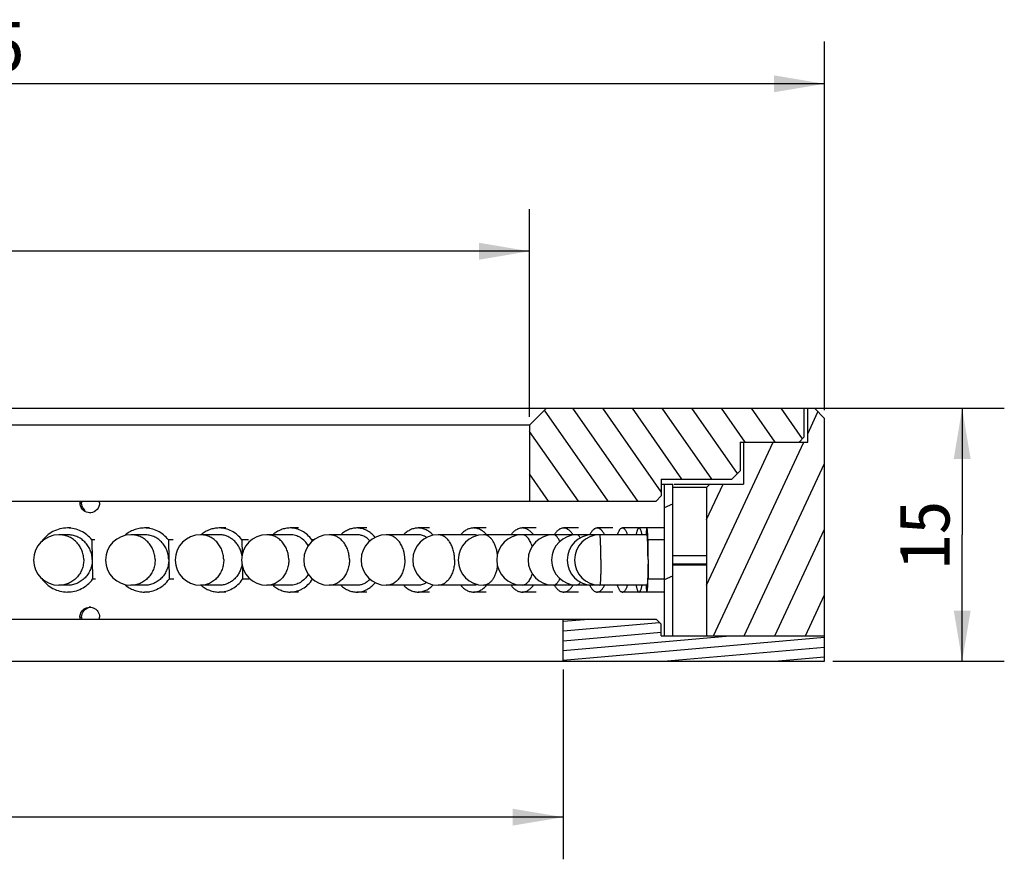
# Model space of a CAD drawing. Header units: millimetres. Extents: x 94 to 257, y 25 to 273.
# Tile 6 of 6: x 154 to 213, y 223 to 273. Entities that reach past the tile are written whole.
import ezdxf
from ezdxf.enums import TextEntityAlignment as Align

# ---------------------------------------------------------------- set-up
doc = ezdxf.new("R2010")
doc.units = ezdxf.units.MM
doc.header["$LTSCALE"] = 23.1
doc.layers.get('0').update_dxf_attribs({"linetype": 'CONTINUOUS'})
doc.layers.add('00_COMPONENTS', color=7, linetype='CONTINUOUS')
doc.layers.add('51__DRAFT_DIMS', color=7, linetype='CONTINUOUS')
doc.styles.get("Standard").update_dxf_attribs({"font": 'simfang.ttf'})
doc.dimstyles.new('DIMSTYLE_1', dxfattribs={"dimtxt": 3, "dimasz": 3, "dimexe": 2.5, "dimexo": 0.5, "dimgap": 0.75, "dimtad": 1, "dimdsep": 46, "dimtxsty": 'STANDARD', "dimblk": '_FILLED', "dimblk1": '_FILLED', "dimblk2": '_FILLED', "dimcen": 0.09, "dimclrt": 3, "dimazin": 2, "dimtp": 0.3, "dimtm": 0.3, "dimtfac": 1, "dimtofl": 0, "dimtmove": 0, "dimatfit": 3, "dimldrblk": '_FILLED', "dimfxl": 1, "dimtolj": 1, "dimarcsym": 0})
doc.dimstyles.new('DIMSTYLE_2', dxfattribs={"dimtxt": 3, "dimasz": 3, "dimexe": 2.5, "dimexo": 0.5, "dimgap": 0.75, "dimtad": 1, "dimdsep": 46, "dimtxsty": 'STANDARD', "dimblk": '_FILLED', "dimblk1": '_FILLED', "dimblk2": '_FILLED', "dimcen": 0.09, "dimclrt": 3, "dimazin": 2, "dimtp": 0.2, "dimtm": 0.2, "dimtfac": 1, "dimtofl": 0, "dimtmove": 0, "dimatfit": 3, "dimldrblk": '_FILLED', "dimfxl": 1, "dimtolj": 1, "dimarcsym": 0})

# ---------------------------------------------------------------- blocks, each defined once
blk = doc.blocks.new('_FILLED')
at = {"color": 0, "linetype": 'ByBlock'}
blk.add_solid([(0, 0), (-1, 0.167), (-1, -0.167)], dxfattribs=at)
blk = doc.blocks.new('*D1')
at = {"layer": '51__DRAFT_DIMS', "color": 4}
for p, q in [((97.061, 249.383), (97.061, 271.237)), ((202.061, 249.383), (202.061, 271.237)), ((97.061, 268.737), (149.561, 268.737)), ((202.061, 268.737), (149.561, 268.737))]:
    blk.add_line(p, q, dxfattribs=at)
at = {"layer": '51__DRAFT_DIMS', "color": 4, "xscale": 3, "yscale": 3, "zscale": 3, "rotation": 180}
blk.add_blockref('_FILLED', (97.061, 268.737), dxfattribs=at)
at = {"layer": '51__DRAFT_DIMS', "color": 4, "xscale": 3, "yscale": 3, "zscale": 3}
blk.add_blockref('_FILLED', (202.061, 268.737), dxfattribs=at)
at = {"layer": '51__DRAFT_DIMS', "color": 3}
blk.add_text('105', height=3, dxfattribs=at).set_placement((151.561, 269.487), align=Align.CENTER)
blk = doc.blocks.new('*D2')
at = {"layer": '51__DRAFT_DIMS', "color": 4}
for p, q in [((114.561, 248.983), (114.561, 261.302)), ((184.561, 248.983), (184.561, 261.302)), ((114.561, 258.802), (149.561, 258.802)), ((184.561, 258.802), (149.561, 258.802))]:
    blk.add_line(p, q, dxfattribs=at)
at = {"layer": '51__DRAFT_DIMS', "color": 4, "xscale": 3, "yscale": 3, "zscale": 3, "rotation": 180}
blk.add_blockref('_FILLED', (114.561, 258.802), dxfattribs=at)
at = {"layer": '51__DRAFT_DIMS', "color": 4, "xscale": 3, "yscale": 3, "zscale": 3}
blk.add_blockref('_FILLED', (184.561, 258.802), dxfattribs=at)
at = {"layer": '51__DRAFT_DIMS', "color": 3}
blk.add_text('70', height=3, dxfattribs=at).set_placement((151.561, 259.552), align=Align.CENTER)
blk = doc.blocks.new('*D3')
at = {"layer": '51__DRAFT_DIMS', "color": 4}
for p, q in [((112.561, 233.983), (112.561, 222.726)), ((186.561, 233.983), (186.561, 222.726)), ((112.561, 225.226), (149.561, 225.226)), ((186.561, 225.226), (149.561, 225.226))]:
    blk.add_line(p, q, dxfattribs=at)
at = {"layer": '51__DRAFT_DIMS', "color": 4, "xscale": 3, "yscale": 3, "zscale": 3, "rotation": 180}
blk.add_blockref('_FILLED', (112.561, 225.226), dxfattribs=at)
at = {"layer": '51__DRAFT_DIMS', "color": 4, "xscale": 3, "yscale": 3, "zscale": 3}
blk.add_blockref('_FILLED', (186.561, 225.226), dxfattribs=at)
at = {"layer": '51__DRAFT_DIMS', "color": 3}
blk.add_text('74', height=3, dxfattribs=at).set_placement((151.561, 225.976), align=Align.CENTER)
blk = doc.blocks.new('*D4')
at = {"layer": '51__DRAFT_DIMS', "color": 4}
for p, q in [((114.061, 249.483), (212.729, 249.483)), ((210.229, 249.483), (210.229, 241.983)), ((210.229, 234.483), (210.229, 241.983)), ((202.561, 234.483), (212.729, 234.483))]:
    blk.add_line(p, q, dxfattribs=at)
at = {"layer": '51__DRAFT_DIMS', "color": 4, "xscale": 3, "yscale": 3, "zscale": 3}
for p, rotation in [((210.229, 249.483), 90), ((210.229, 234.483), 270)]:
    blk.add_blockref('_FILLED', p, dxfattribs=dict(at, rotation=rotation))
at = {"layer": '51__DRAFT_DIMS', "color": 3}
blk.add_text('15', height=3, rotation=90, dxfattribs=at).set_placement((209.479, 241.983), align=Align.CENTER)

msp = doc.modelspace()

# ---------------------------------------------------------------- hatches: boundary and pattern name
h = msp.add_hatch()
h.set_pattern_fill('DEFAULT__2', color=4, scale=1.647445, angle=245, style=0, pattern_type=0)
h.set_pattern_definition([(245, (0, 0), (1.493092, -0.69624), [])])
edge = h.paths.add_edge_path()
edge.add_line((195.2612, 244.9828), (197.2612, 244.9828))
edge.add_line((197.2612, 247.4828), (197.2612, 244.9828))
edge.add_line((201.0612, 247.4828), (197.2612, 247.4828))
edge.add_line((201.0612, 247.4828), (201.0612, 249.4828))
edge.add_line((201.0612, 249.4828), (201.4614, 249.4828))
edge.add_line((201.4614, 249.4828), (202.0612, 248.883))
edge.add_line((202.0612, 248.883), (202.0612, 235.9828))
edge.add_line((202.0612, 235.9828), (195.0612, 235.9828))
edge.add_line((195.0612, 244.7828), (195.0612, 235.9828))
edge.add_line((195.0612, 244.7828), (195.2612, 244.9828))
edge = h.paths.add_edge_path()
edge.add_line((101.8612, 244.9828), (103.8612, 244.9828))
edge.add_line((104.0612, 244.7828), (103.8612, 244.9828))
edge.add_line((104.0612, 244.7828), (104.0612, 235.9828))
edge.add_line((104.0612, 235.9828), (97.0612, 235.9828))
edge.add_line((97.0612, 248.8826), (97.0612, 235.9828))
edge.add_line((97.6614, 249.4828), (97.0612, 248.8826))
edge.add_line((97.6614, 249.4828), (98.0612, 249.4828))
edge.add_line((98.0612, 247.4828), (98.0612, 249.4828))
edge.add_line((101.8612, 247.4828), (98.0612, 247.4828))
edge.add_line((101.8612, 247.4828), (101.8612, 244.9828))
h = msp.add_hatch()
h.set_pattern_fill('DEFAULT__4', color=4, scale=1.445784, angle=125, style=0, pattern_type=0)
h.set_pattern_definition([(125, (0, 0), (-1.184317, -0.8292676), [])])
edge = h.paths.add_edge_path()
edge.add_line((98.2612, 249.4828), (113.5612, 249.4828))
edge.add_line((114.5612, 248.4828), (113.5612, 249.4828))
edge.add_line((114.5612, 248.4828), (114.5612, 243.9828))
edge.add_line((107.0612, 243.9828), (114.5612, 243.9828))
edge.add_line((107.0612, 243.9828), (106.7612, 244.2828))
edge.add_line((106.7612, 245.2828), (106.7612, 244.2828))
edge.add_line((102.5612, 245.2828), (106.7612, 245.2828))
edge.add_line((102.5612, 245.2828), (102.0612, 245.7828))
edge.add_line((102.0612, 247.4828), (102.0612, 245.7828))
edge.add_line((98.5612, 247.4828), (102.0612, 247.4828))
edge.add_line((98.5612, 247.4828), (98.2612, 247.7828))
edge.add_line((98.2612, 247.7828), (98.2612, 249.4828))
edge = h.paths.add_edge_path()
edge.add_line((185.5612, 249.4828), (200.8612, 249.4828))
edge.add_line((200.8612, 247.7828), (200.8612, 249.4828))
edge.add_line((200.5612, 247.4828), (200.8612, 247.7828))
edge.add_line((197.0612, 247.4828), (200.5612, 247.4828))
edge.add_line((197.0612, 247.4828), (197.0612, 245.7828))
edge.add_line((196.5612, 245.2828), (197.0612, 245.7828))
edge.add_line((192.3612, 245.2828), (196.5612, 245.2828))
edge.add_line((192.3612, 245.2828), (192.3612, 244.2828))
edge.add_line((192.0612, 243.9828), (192.3612, 244.2828))
edge.add_line((184.5612, 243.9828), (192.0612, 243.9828))
edge.add_line((184.5612, 248.4828), (184.5612, 243.9828))
edge.add_line((184.5612, 248.4828), (185.5612, 249.4828))
h = msp.add_hatch()
h.set_pattern_fill('DEFAULT__1', color=4, scale=3.871852, angle=205, style=0, pattern_type=0)
h.set_pattern_definition([(205, (0, 0), (1.636315, -3.50909), [])])
edge = h.paths.add_edge_path()
edge.add_line((192.5612, 235.9828), (192.5612, 244.9828))
edge.add_line((192.5612, 244.9828), (193.0612, 244.9828))
edge.add_line((193.0612, 235.9828), (193.0612, 244.9828))
edge.add_line((192.5612, 235.9828), (193.0612, 235.9828))
edge = h.paths.add_edge_path()
edge.add_line((106.0612, 235.9828), (106.0612, 244.9828))
edge.add_line((106.5612, 244.9828), (106.0612, 244.9828))
edge.add_line((106.5612, 235.9828), (106.5612, 244.9828))
edge.add_line((106.5612, 235.9828), (106.0612, 235.9828))
h = msp.add_hatch()
h.set_pattern_fill('DEFAULT__3', color=4, scale=0.5751, angle=5, style=0, pattern_type=0)
h.set_pattern_definition([(5, (0, 0), (-0.0501233, 0.5729118), [])])
edge = h.paths.add_edge_path()
edge.add_line((97.0612, 234.4828), (112.5612, 234.4828))
edge.add_line((97.0612, 234.4828), (97.0612, 235.9828))
edge.add_line((97.0612, 235.9828), (106.7612, 235.9828))
edge.add_line((106.7612, 235.9828), (106.7612, 236.6828))
edge.add_line((107.0612, 236.9828), (106.7612, 236.6828))
edge.add_line((107.0612, 236.9828), (112.5612, 236.9828))
edge.add_line((112.5612, 234.4828), (112.5612, 236.9828))
edge = h.paths.add_edge_path()
edge.add_line((186.5612, 234.4828), (202.0612, 234.4828))
edge.add_line((186.5612, 234.4828), (186.5612, 236.9828))
edge.add_line((186.5612, 236.9828), (192.0612, 236.9828))
edge.add_line((192.0612, 236.9828), (192.3612, 236.6828))
edge.add_line((192.3612, 235.9828), (192.3612, 236.6828))
edge.add_line((192.3612, 235.9828), (202.0612, 235.9828))
edge.add_line((202.0612, 234.4828), (202.0612, 235.9828))

# ---------------------------------------------------------------- linework, layer by layer
at = {"layer": '00_COMPONENTS', "color": 7}
for p, q in [((98.2612, 249.4828), (201.4614, 249.4828)), ((184.5612, 248.4828), (185.5612, 249.4828)), ((200.8612, 247.7828), (200.8612, 249.4828)), ((201.0612, 247.4828), (201.0612, 249.4828)), ((201.4614, 249.4828), (202.0612, 248.883)), ((184.5612, 248.4828), (114.5612, 248.4828)), ((184.5612, 248.4828), (184.5612, 243.9828)), ((202.0612, 234.4828), (202.0612, 248.883)), ((200.5612, 247.4828), (200.8612, 247.7828)), ((197.0612, 247.4828), (197.0612, 245.7828)), ((197.0612, 247.4828), (201.0612, 247.4828)), ((197.2612, 247.4828), (197.2612, 244.9828)), ((196.5612, 245.2828), (197.0612, 245.7828)), ((192.3612, 245.2828), (192.3612, 244.2828)), ((192.3612, 245.2828), (196.5612, 245.2828)), ((192.3612, 244.9828), (193.0612, 244.9828)), ((192.5612, 235.9828), (192.5612, 244.9828)), ((193.0612, 235.9828), (193.0612, 244.9828)), ((193.1466, 244.9828), (197.2612, 244.9828)), ((195.0612, 244.7828), (195.2612, 244.9828)), ((192.0612, 243.9828), (192.3612, 244.2828)), ((195.0612, 244.7828), (193.0612, 244.7828)), ((195.0612, 244.7828), (195.0612, 235.9828)), ((107.0612, 243.9828), (192.0612, 243.9828)), ((157.132, 241.9828), (156.6272, 241.9828)), ((157.3122, 242.3828), (157.132, 242.3828)), ((161.7098, 241.9828), (160.8999, 241.9828)), ((161.9991, 242.3828), (161.7098, 242.3828)), ((166.1349, 241.9828), (165.03, 241.9828)), ((166.5295, 242.3828), (166.1349, 242.3828)), ((170.3516, 241.9828), (168.9656, 241.9828)), ((170.8466, 242.3828), (170.3516, 242.3828)), ((174.3068, 241.9828), (172.6571, 241.9828)), ((174.896, 242.3828), (174.3068, 242.3828)), ((177.9509, 241.9828), (176.0582, 241.9828)), ((178.6268, 242.3828), (177.9509, 242.3828)), ((181.2379, 241.9828), (179.1261, 241.9828)), ((181.9921, 242.3828), (181.2379, 242.3828)), ((191.5221, 241.9828), (181.8222, 241.9828)), ((184.9495, 242.3828), (184.1266, 242.3828)), ((187.462, 242.3828), (186.5805, 242.3828)), ((189.4977, 242.3828), (188.569, 242.3828)), ((191.0313, 242.3828), (190.0669, 242.3828)), ((192.5212, 242.3828), (191.0554, 242.3828)), ((158.5865, 241.6758), (158.6278, 239.3438)), ((158.7667, 241.6758), (158.5865, 241.6758)), ((163.1254, 241.6758), (163.1656, 239.3438)), ((163.4146, 241.6758), (163.1254, 241.6758)), ((167.4937, 241.6758), (167.5076, 240.8331)), ((167.8883, 241.6758), (167.4937, 241.6758)), ((171.6365, 241.6758), (171.6379, 241.5827)), ((171.7485, 241.6758), (171.6365, 241.6758)), ((191.5859, 241.6758), (191.5877, 239.3438)), ((192.5612, 241.6758), (191.5859, 241.6758)), ((193.0612, 240.7601), (195.0612, 240.7601)), ((193.0612, 240.2602), (195.0612, 240.2602)), ((193.0612, 240.2512), (195.0612, 240.2512)), ((193.0612, 240.2144), (195.0612, 240.2144)), ((193.0612, 240.2054), (195.0612, 240.2054)), ((167.52, 240.0844), (167.5323, 239.3438)), ((157.132, 238.9828), (156.6272, 238.9828)), ((158.8081, 239.3438), (158.6278, 239.3438)), ((161.7098, 238.9828), (160.8999, 238.9828)), ((163.4549, 239.3438), (163.1656, 239.3438)), ((166.1349, 238.9828), (165.03, 238.9828)), ((167.9269, 239.3438), (167.5323, 239.3438)), ((170.3516, 238.9828), (168.9656, 238.9828)), ((171.6729, 239.3513), (171.673, 239.3438)), ((171.6817, 239.3438), (171.673, 239.3438)), ((174.3068, 238.9828), (172.6571, 238.9828)), ((177.9509, 238.9828), (176.0582, 238.9828)), ((181.2379, 238.9828), (179.1261, 238.9828)), ((191.5221, 238.9828), (181.8222, 238.9828)), ((192.5612, 239.3438), (191.5877, 239.3438)), ((157.3122, 238.5828), (157.132, 238.5828)), ((161.9991, 238.5828), (161.7098, 238.5828)), ((166.5295, 238.5828), (166.1349, 238.5828)), ((170.8466, 238.5828), (170.3516, 238.5828)), ((174.896, 238.5828), (174.3068, 238.5828)), ((178.6268, 238.5828), (177.9509, 238.5828)), ((181.9921, 238.5828), (181.2379, 238.5828)), ((184.9495, 238.5828), (184.1266, 238.5828)), ((187.462, 238.5828), (186.5805, 238.5828)), ((189.4977, 238.5828), (188.569, 238.5828)), ((191.0313, 238.5828), (190.0669, 238.5828)), ((192.5212, 238.5828), (191.0554, 238.5828)), ((107.0612, 236.9828), (192.0612, 236.9828)), ((186.5612, 234.4828), (186.5612, 236.9828)), ((192.0612, 236.9828), (192.3612, 236.6828)), ((192.3612, 235.9828), (192.3612, 236.6828)), ((192.3612, 235.9828), (202.0612, 235.9828)), ((97.0612, 234.4828), (202.0612, 234.4828))]:
    msp.add_line(p, q, dxfattribs=at)
at = {"layer": '00_COMPONENTS', "color": 4}
for p, q in [((157.8775, 243.8828), (157.9742, 243.8828)), ((157.8775, 237.0828), (157.9742, 237.0828))]:
    msp.add_line(p, q, dxfattribs=at)
at = {"layer": '00_COMPONENTS', "color": 7}
for centre, radius, start, end in [((158.477, 243.8823), 0.5995, 170.331619, 179.95182), ((158.4756, 243.8832), 0.5981, 180.040318, 188.847002), ((158.567, 243.8823), 0.5928, 170.221403, 179.950278), ((158.444, 243.8823), 0.6032, 0.046493, 9.60791), ((158.4631, 243.829), 0.5462, 270.011777, 274.713263), ((156.6272, 240.4828), 1.5, 90, 270), ((160.8999, 240.4828), 1.5, 90, 270), ((165.03, 240.4828), 1.5, 90, 270), ((168.9656, 240.4828), 1.5, 90, 270), ((172.6571, 240.4828), 1.5, 90, 270), ((176.0582, 240.4828), 1.5, 90, 270), ((179.1261, 240.4828), 1.5, 90, 270), ((181.8222, 240.4828), 1.5, 90, 270), ((184.1126, 240.4828), 1.5, 90, 270), ((185.9685, 240.4828), 1.5, 90, 270), ((187.3665, 240.4828), 1.5, 90, 270), ((188.2891, 240.4828), 1.5, 90, 270), ((188.7247, 240.4828), 1.5, 90, 270), ((158.4633, 237.1361), 0.5466, 90.012375, 94.711406), ((158.463, 237.1354), 0.5474, 84.563734, 89.984193), ((158.4756, 237.0832), 0.5981, 180.040318, 188.847002), ((158.567, 237.0833), 0.5928, 180.049722, 189.778597), ((158.444, 237.0833), 0.6032, 350.39209, 359.953507)]:
    msp.add_arc(centre, radius, start, end, dxfattribs=at)
for points, knots in [([(158.4632, 243.2828), (158.3273, 243.2828), (158.0445, 243.3889), (157.9058, 243.6549), (157.8846, 243.7912)], [0, 0, 0, 0, 0.4961169, 1, 1, 1, 1]), ([(158.1957, 243.4154), (158.1271, 243.4707), (158.015, 243.6157), (157.9742, 243.7942), (157.9742, 243.8828)], [0, 0, 0, 0, 0.4984694, 1, 1, 1, 1]), ([(159.0471, 243.8828), (159.0471, 243.7374), (158.9384, 243.4373), (158.6503, 243.2963), (158.508, 243.2846)], [0, 0, 0, 0, 0.5045196, 1, 1, 1, 1]), ([(157.132, 242.3828), (156.9838, 242.3828), (156.6861, 242.3466), (156.2659, 242.1868), (155.8947, 241.9308), (155.694, 241.7056), (155.6084, 241.5831)], [0, 0, 0, 0, 0.2490178, 0.4984874, 0.7487587, 1, 1, 1, 1]), ([(158.5865, 241.6758), (158.4996, 241.7853), (158.3011, 241.9853), (157.9453, 242.2109), (157.5491, 242.3511), (157.2706, 242.3828), (157.132, 242.3828)], [0, 0, 0, 0, 0.2511348, 0.501364, 0.7508812, 1, 1, 1, 1]), ([(158.6071, 240.5098), (158.6054, 240.6067), (158.5834, 240.8005), (158.496, 241.0789), (158.3573, 241.3351), (158.1726, 241.5594), (157.9488, 241.7432), (157.6942, 241.8798), (157.4186, 241.9639), (157.2273, 241.9828), (157.132, 241.9828)], [0, 0, 0, 0, 0.1260194, 0.2518666, 0.3774329, 0.5026276, 0.6274242, 0.7518539, 0.8760029, 1, 1, 1, 1]), ([(161.7098, 242.3828), (161.6043, 242.3828), (161.3925, 242.3635), (161.0849, 242.2774), (160.7964, 242.137), (160.6231, 242.0103), (160.5425, 241.9398)], [0, 0, 0, 0, 0.2484501, 0.4975701, 0.7479445, 1, 1, 1, 1]), ([(163.1254, 241.6758), (163.0411, 241.785), (162.8486, 241.9845), (162.5023, 242.2105), (162.1164, 242.351), (161.8448, 242.3828), (161.7098, 242.3828)], [0, 0, 0, 0, 0.2530304, 0.50366, 0.7523673, 1, 1, 1, 1]), ([(163.1455, 240.5098), (163.1438, 240.6067), (163.1225, 240.8002), (163.0375, 241.0784), (162.9027, 241.3345), (162.7231, 241.5588), (162.5054, 241.7429), (162.2575, 241.8796), (161.9891, 241.9638), (161.8026, 241.9828), (161.7098, 241.9828)], [0, 0, 0, 0, 0.127681, 0.2549272, 0.3814265, 0.5069502, 0.6314208, 0.7549157, 0.8776612, 1, 1, 1, 1]), ([(166.1349, 242.3828), (166.0389, 242.3828), (165.8458, 242.3654), (165.5648, 242.2878), (165.2995, 242.161), (165.1389, 242.0466), (165.0636, 241.9829)], [0, 0, 0, 0, 0.2471863, 0.4955839, 0.7462572, 1, 1, 1, 1]), ([(167.4937, 241.6758), (167.4131, 241.7845), (167.2294, 241.9833), (166.897, 242.2098), (166.5261, 242.3508), (166.2646, 242.3828), (166.1349, 242.3828)], [0, 0, 0, 0, 0.2559755, 0.5072421, 0.7546927, 1, 1, 1, 1]), ([(167.4908, 240.7523), (167.4765, 240.8374), (167.4344, 241.0049), (167.3321, 241.2411), (167.1938, 241.4548), (167.0234, 241.6394), (166.8262, 241.7892), (166.6079, 241.8998), (166.3751, 241.9676), (166.2147, 241.9828), (166.1349, 241.9828)], [0, 0, 0, 0, 0.1302123, 0.259269, 0.3867579, 0.5124496, 0.6363221, 0.758575, 0.879613, 1, 1, 1, 1]), ([(170.3516, 242.3828), (170.2607, 242.3828), (170.0777, 242.3653), (169.8116, 242.2874), (169.5605, 242.1603), (169.4094, 242.0463), (169.3385, 241.9829)], [0, 0, 0, 0, 0.2451308, 0.4923695, 0.7435481, 1, 1, 1, 1]), ([(171.6365, 241.6758), (171.5607, 241.7839), (171.3885, 241.9816), (171.0741, 242.2088), (170.7227, 242.3506), (170.4743, 242.3828), (170.3516, 242.3828)], [0, 0, 0, 0, 0.2601637, 0.5123678, 0.7580348, 1, 1, 1, 1]), ([(171.4239, 241.3354), (171.3654, 241.433), (171.2281, 241.6127), (171.0088, 241.7882), (170.8156, 241.8884), (170.6648, 241.9426), (170.5094, 241.9754), (170.4041, 241.9828), (170.3516, 241.9828)], [0, 0, 0, 0, 0.2609815, 0.5133099, 0.6368087, 0.7587804, 0.8796706, 1, 1, 1, 1]), ([(174.3068, 242.3828), (174.2223, 242.3828), (174.0514, 242.3652), (173.8035, 242.287), (173.5698, 242.1594), (173.4302, 242.0459), (173.3647, 241.9829)], [0, 0, 0, 0, 0.2422123, 0.487823, 0.7397375, 1, 1, 1, 1]), ([(175.3919, 241.8268), (175.3225, 241.9127), (175.1701, 242.0688), (174.9451, 242.2188), (174.754, 242.3036), (174.6074, 242.3491), (174.4579, 242.3766), (174.3571, 242.3828), (174.3068, 242.3828)], [0, 0, 0, 0, 0.2631197, 0.5156335, 0.6387334, 0.760143, 0.8803741, 1, 1, 1, 1]), ([(175.0895, 241.628), (175.0365, 241.6836), (174.9224, 241.7839), (174.7286, 241.8973), (174.5213, 241.9671), (174.3778, 241.9828), (174.3068, 241.9828)], [0, 0, 0, 0, 0.2612868, 0.5134569, 0.7586321, 1, 1, 1, 1]), ([(177.9509, 242.3828), (177.8736, 242.3828), (177.7169, 242.365), (177.4903, 242.2863), (177.277, 242.1582), (177.1509, 242.0454), (177.0916, 241.9829)], [0, 0, 0, 0, 0.2380945, 0.4814427, 0.7344315, 1, 1, 1, 1]), ([(178.8367, 241.9543), (178.7765, 242.021), (178.6477, 242.1416), (178.4281, 242.279), (178.1936, 242.3636), (178.0309, 242.3828), (177.9509, 242.3828)], [0, 0, 0, 0, 0.266428, 0.5196473, 0.7626296, 1, 1, 1, 1]), ([(178.4493, 241.8217), (178.4115, 241.8476), (178.3334, 241.8938), (178.209, 241.9449), (178.0809, 241.9758), (177.994, 241.9828), (177.9509, 241.9828)], [0, 0, 0, 0, 0.2588186, 0.5102982, 0.756522, 1, 1, 1, 1]), ([(181.2379, 242.3828), (181.169, 242.3828), (181.0282, 242.3647), (180.8255, 242.2853), (180.6355, 242.1566), (180.5245, 242.0448), (180.4723, 241.9829)], [0, 0, 0, 0, 0.2322402, 0.4724423, 0.7270267, 1, 1, 1, 1]), ([(182.0034, 241.9831), (181.9511, 242.045), (181.8401, 242.1567), (181.6501, 242.2853), (181.4476, 242.3647), (181.3068, 242.3828), (181.2379, 242.3828)], [0, 0, 0, 0, 0.2729575, 0.5275437, 0.7677511, 1, 1, 1, 1]), ([(181.47, 241.9406), (181.4326, 241.9543), (181.3561, 241.9756), (181.277, 241.9828), (181.2379, 241.9828)], [0, 0, 0, 0, 0.5045066, 1, 1, 1, 1]), ([(184.1266, 242.3828), (184.0968, 242.3828), (184.0368, 242.3784), (183.9164, 242.3518), (183.7673, 242.2838), (183.6033, 242.1544), (183.5089, 242.0441), (183.4642, 241.9829)], [0, 0, 0, 0, 0.1113275, 0.2242227, 0.459891, 0.7167643, 1, 1, 1, 1]), ([(184.7888, 241.9831), (184.7441, 242.0442), (184.6497, 242.1546), (184.4857, 242.2838), (184.3367, 242.3519), (184.2163, 242.3784), (184.1563, 242.3828), (184.1266, 242.3828)], [0, 0, 0, 0, 0.2832169, 0.5400916, 0.7757662, 0.8886667, 1, 1, 1, 1]), ([(186.5805, 242.3828), (186.5558, 242.3828), (186.5055, 242.3783), (186.4042, 242.3513), (186.2788, 242.2815), (186.1431, 242.1517), (186.0664, 242.0432), (186.0298, 241.9829)], [0, 0, 0, 0, 0.1047231, 0.211876, 0.4413356, 0.7020044, 1, 1, 1, 1]), ([(187.1312, 241.9831), (187.0946, 242.0433), (187.0351, 242.1275), (186.9433, 242.223), (186.8541, 242.2973), (186.7568, 242.3514), (186.6555, 242.3783), (186.6053, 242.3828), (186.5805, 242.3828)], [0, 0, 0, 0, 0.2978515, 0.4327448, 0.5588234, 0.7881966, 0.8953122, 1, 1, 1, 1]), ([(188.569, 242.3828), (188.5495, 242.3828), (188.5096, 242.3782), (188.451, 242.3581), (188.3935, 242.3251), (188.3376, 242.2796), (188.2835, 242.2221), (188.2109, 242.1254), (188.165, 242.0422), (188.1368, 241.9829)], [0, 0, 0, 0, 0.0945634, 0.193029, 0.2987731, 0.4143615, 0.5415302, 0.6813202, 1, 1, 1, 1]), ([(189.0011, 241.9831), (188.9729, 242.0424), (188.927, 242.1256), (188.8544, 242.2221), (188.8003, 242.2797), (188.7444, 242.3252), (188.687, 242.3582), (188.6284, 242.3782), (188.5885, 242.3828), (188.569, 242.3828)], [0, 0, 0, 0, 0.3186552, 0.458443, 0.5856136, 0.7012022, 0.8069537, 0.9054271, 1, 1, 1, 1]), ([(190.0669, 242.3828), (190.0529, 242.3828), (190.0236, 242.378), (189.9815, 242.3573), (189.9406, 242.324), (189.901, 242.2785), (189.8627, 242.221), (189.8105, 242.1233), (189.7785, 242.0413), (189.7586, 241.9829)], [0, 0, 0, 0, 0.078985, 0.1646569, 0.262187, 0.3748677, 0.5045052, 0.6519188, 1, 1, 1, 1]), ([(190.3751, 241.9831), (190.3552, 242.0414), (190.3233, 242.1234), (190.2711, 242.2211), (190.2327, 242.2785), (190.1931, 242.3241), (190.1523, 242.3574), (190.1102, 242.378), (190.0809, 242.3828), (190.0669, 242.3828)], [0, 0, 0, 0, 0.3480562, 0.4954671, 0.6251069, 0.737786, 0.8353244, 0.921004, 1, 1, 1, 1]), ([(191.0554, 242.3828), (191.0513, 242.3828), (191.0429, 242.3816), (191.0305, 242.3765), (191.0183, 242.3681), (191.0012, 242.3517), (190.9805, 242.3223), (190.9577, 242.2771), (190.9355, 242.2199), (190.914, 242.151), (190.8934, 242.0708), (190.8811, 242.0134), (190.875, 241.9829)], [0, 0, 0, 0, 0.0268335, 0.0554387, 0.0872822, 0.123426, 0.2110514, 0.3215236, 0.4558487, 0.6140949, 0.7957576, 1, 1, 1, 1]), ([(191.2358, 241.9831), (191.2297, 242.0136), (191.2174, 242.0709), (191.1968, 242.1511), (191.1753, 242.22), (191.1531, 242.2771), (191.1303, 242.3223), (191.1096, 242.3517), (191.0925, 242.3681), (191.0803, 242.3765), (191.068, 242.3816), (191.0595, 242.3828), (191.0554, 242.3828)], [0, 0, 0, 0, 0.2042212, 0.385885, 0.5441296, 0.6784583, 0.788926, 0.8765592, 0.9127024, 0.9445507, 0.9731619, 1, 1, 1, 1]), ([(191.5221, 242.3828), (191.5209, 242.3828), (191.5178, 242.3809), (191.5148, 242.3755), (191.5115, 242.3673), (191.5083, 242.356), (191.505, 242.3414), (191.5003, 242.3158), (191.4948, 242.2761), (191.4886, 242.2192), (191.4827, 242.1505), (191.4769, 242.0704), (191.4735, 242.0133), (191.4718, 241.9829)], [0, 0, 0, 0, 0.0092341, 0.023792, 0.0453412, 0.074348, 0.1109499, 0.1551729, 0.2663774, 0.4074319, 0.5774955, 0.7754499, 1, 1, 1, 1]), ([(191.5859, 241.6758), (191.5841, 241.7282), (191.5803, 241.8274), (191.5735, 241.9672), (191.5662, 242.0885), (191.5585, 242.19), (191.5503, 242.2702), (191.543, 242.3234), (191.5364, 242.3545), (191.5326, 242.368), (191.5292, 242.3758), (191.5268, 242.3802), (191.5239, 242.3828), (191.5221, 242.3828)], [0, 0, 0, 0, 0.2202994, 0.4172263, 0.5882622, 0.7313831, 0.844851, 0.9273939, 0.9568436, 0.9784076, 0.9863055, 0.9923801, 1, 1, 1, 1]), ([(191.5868, 240.5098), (191.5867, 240.6061), (191.5858, 240.7947), (191.5821, 241.0681), (191.5771, 241.2839), (191.572, 241.4431), (191.5677, 241.5496), (191.5631, 241.6461), (191.5581, 241.7317), (191.5528, 241.8055), (191.5473, 241.8669), (191.5423, 241.91), (191.538, 241.9378), (191.535, 241.9535), (191.5319, 241.9659), (191.5293, 241.974), (191.527, 241.9786), (191.5252, 241.9813), (191.5233, 241.9828), (191.5221, 241.9828)], [0, 0, 0, 0, 0.1953246, 0.3826274, 0.5549164, 0.6333804, 0.7057297, 0.7712842, 0.8294366, 0.8796457, 0.9214522, 0.9544894, 0.9676311, 0.9784945, 0.9870751, 0.9933932, 0.9957333, 0.9975636, 1, 1, 1, 1]), ([(158.6071, 240.5098), (158.6089, 240.4107), (158.593, 240.2117), (158.5117, 239.9242), (158.3763, 239.6585), (158.1919, 239.4251), (157.9658, 239.2333), (157.7068, 239.0906), (157.4252, 239.0026), (157.2295, 238.9828), (157.132, 238.9828)], [0, 0, 0, 0, 0.126009, 0.2518657, 0.3774502, 0.5026621, 0.627467, 0.7518924, 0.8760256, 1, 1, 1, 1]), ([(163.1455, 240.5098), (163.1472, 240.4107), (163.1317, 240.212), (163.0528, 239.9247), (162.9212, 239.6591), (162.7419, 239.4257), (162.5219, 239.2337), (162.2698, 239.0908), (161.9956, 239.0027), (161.8048, 238.9828), (161.7098, 238.9828)], [0, 0, 0, 0, 0.1276523, 0.2549219, 0.3814688, 0.5070377, 0.6315305, 0.7550153, 0.8777201, 1, 1, 1, 1]), ([(167.4907, 240.213), (167.4764, 240.1279), (167.4343, 239.9604), (167.332, 239.7242), (167.1937, 239.5106), (167.0233, 239.3261), (166.8261, 239.1763), (166.6078, 239.0658), (166.3751, 238.998), (166.2147, 238.9828), (166.1349, 238.9828)], [0, 0, 0, 0, 0.1302082, 0.2592653, 0.3867541, 0.512446, 0.6363189, 0.7585726, 0.8796118, 1, 1, 1, 1]), ([(191.5868, 240.5098), (191.5869, 240.411), (191.5862, 240.2169), (191.5828, 239.9348), (191.5779, 239.7113), (191.5728, 239.5461), (191.5686, 239.4352), (191.5639, 239.3346), (191.5589, 239.2453), (191.5535, 239.1682), (191.5479, 239.104), (191.5427, 239.059), (191.5383, 239.0299), (191.5353, 239.0134), (191.5322, 239.0005), (191.5295, 238.992), (191.5271, 238.9871), (191.5253, 238.9843), (191.5234, 238.9828), (191.5221, 238.9828)], [0, 0, 0, 0, 0.1934358, 0.379959, 0.5522784, 0.6309658, 0.7036283, 0.7695503, 0.8280905, 0.8786811, 0.9208331, 0.9541583, 0.9674172, 0.9783774, 0.987029, 0.9933936, 0.9957467, 0.9975819, 1, 1, 1, 1]), ([(171.4238, 239.6299), (171.3652, 239.5324), (171.2279, 239.3527), (171.0087, 239.1773), (170.8155, 239.0771), (170.6648, 239.023), (170.5094, 238.9901), (170.4041, 238.9828), (170.3516, 238.9828)], [0, 0, 0, 0, 0.2609787, 0.513306, 0.6368054, 0.758778, 0.8796692, 1, 1, 1, 1]), ([(155.6105, 239.3795), (155.6961, 239.2574), (155.8968, 239.033), (156.2675, 238.778), (156.687, 238.6188), (156.9841, 238.5828), (157.132, 238.5828)], [0, 0, 0, 0, 0.2512379, 0.5015078, 0.7509791, 1, 1, 1, 1]), ([(157.132, 238.5828), (157.2762, 238.5828), (157.566, 238.6171), (157.9764, 238.7687), (158.3415, 239.012), (158.5415, 239.2267), (158.6278, 239.3438)], [0, 0, 0, 0, 0.2490593, 0.4985482, 0.7487994, 1, 1, 1, 1]), ([(160.5424, 239.0259), (160.623, 238.9554), (160.7963, 238.8287), (161.0849, 238.6882), (161.3924, 238.6021), (161.6043, 238.5828), (161.7098, 238.5828)], [0, 0, 0, 0, 0.2520559, 0.5024305, 0.7515503, 1, 1, 1, 1]), ([(161.7098, 238.5828), (161.8503, 238.5828), (162.1329, 238.6172), (162.5327, 238.7692), (162.888, 239.0129), (163.0819, 239.2271), (163.1656, 239.3438)], [0, 0, 0, 0, 0.2474749, 0.4961081, 0.7467952, 1, 1, 1, 1]), ([(165.0639, 238.9824), (165.1391, 238.9187), (165.2997, 238.8044), (165.565, 238.6777), (165.8459, 238.6002), (166.0389, 238.5828), (166.1349, 238.5828)], [0, 0, 0, 0, 0.2537408, 0.5044136, 0.7528121, 1, 1, 1, 1]), ([(166.1349, 238.5828), (166.2698, 238.5828), (166.542, 238.6174), (166.9263, 238.77), (167.2673, 239.0142), (167.4523, 239.2276), (167.5323, 239.3438)], [0, 0, 0, 0, 0.2450006, 0.4923093, 0.7436888, 1, 1, 1, 1]), ([(169.3388, 238.9824), (169.4096, 238.919), (169.5608, 238.8051), (169.8118, 238.6781), (170.0778, 238.6003), (170.2607, 238.5828), (170.3516, 238.5828)], [0, 0, 0, 0, 0.2564485, 0.5076262, 0.7548664, 1, 1, 1, 1]), ([(170.3516, 238.5828), (170.4154, 238.5828), (170.5435, 238.5914), (170.7328, 238.6297), (170.9169, 238.6931), (171.1535, 238.8104), (171.4245, 239.0162), (171.5978, 239.2283), (171.673, 239.3438)], [0, 0, 0, 0, 0.1206086, 0.2417365, 0.3638685, 0.4874249, 0.739558, 1, 1, 1, 1]), ([(173.365, 238.9824), (173.4305, 238.9194), (173.5701, 238.806), (173.8036, 238.6785), (174.0515, 238.6004), (174.2223, 238.5828), (174.3068, 238.5828)], [0, 0, 0, 0, 0.2602571, 0.5121703, 0.7577833, 1, 1, 1, 1]), ([(175.0898, 239.3378), (175.0368, 239.2822), (174.9226, 239.1818), (174.7288, 239.0684), (174.5214, 238.9985), (174.3778, 238.9828), (174.3068, 238.9828)], [0, 0, 0, 0, 0.261295, 0.5134672, 0.7586389, 1, 1, 1, 1]), ([(174.3068, 238.5828), (174.3571, 238.5828), (174.4579, 238.5889), (174.6075, 238.6165), (174.7541, 238.662), (174.9453, 238.7468), (175.1703, 238.897), (175.3228, 239.0531), (175.3922, 239.1391)], [0, 0, 0, 0, 0.1196248, 0.2398554, 0.3612654, 0.4843662, 0.7368868, 1, 1, 1, 1]), ([(177.0918, 238.9824), (177.1511, 238.9199), (177.2772, 238.8072), (177.4904, 238.6792), (177.717, 238.6006), (177.8737, 238.5828), (177.9509, 238.5828)], [0, 0, 0, 0, 0.2655606, 0.5185473, 0.7618988, 1, 1, 1, 1]), ([(178.4496, 239.1441), (178.4117, 239.1181), (178.3336, 239.0719), (178.2091, 239.0208), (178.081, 238.9897), (177.994, 238.9828), (177.9509, 238.9828)], [0, 0, 0, 0, 0.2588281, 0.5103093, 0.7565288, 1, 1, 1, 1]), ([(177.9509, 238.5828), (178.031, 238.5828), (178.1936, 238.6019), (178.4282, 238.6866), (178.6478, 238.8241), (178.7766, 238.9447), (178.8368, 239.0115)], [0, 0, 0, 0, 0.2373649, 0.4803441, 0.7335626, 1, 1, 1, 1]), ([(180.4725, 238.9824), (180.5247, 238.9205), (180.6357, 238.8088), (180.8257, 238.6802), (181.0282, 238.6008), (181.169, 238.5828), (181.2379, 238.5828)], [0, 0, 0, 0, 0.2729623, 0.5275436, 0.7677503, 1, 1, 1, 1]), ([(181.4698, 239.025), (181.4325, 239.0112), (181.356, 238.99), (181.277, 238.9828), (181.2379, 238.9828)], [0, 0, 0, 0, 0.5045005, 1, 1, 1, 1]), ([(181.2379, 238.5828), (181.3068, 238.5828), (181.4475, 238.6008), (181.6501, 238.6802), (181.84, 238.8088), (181.951, 238.9205), (182.0033, 238.9823)], [0, 0, 0, 0, 0.2322518, 0.47246, 0.7270417, 1, 1, 1, 1]), ([(183.4644, 238.9824), (183.509, 238.9213), (183.6035, 238.811), (183.7674, 238.6817), (183.9164, 238.6137), (184.0368, 238.5872), (184.0968, 238.5828), (184.1266, 238.5828)], [0, 0, 0, 0, 0.283221, 0.5400898, 0.775764, 0.8886658, 1, 1, 1, 1]), ([(184.1266, 238.5828), (184.1563, 238.5828), (184.2163, 238.5872), (184.3367, 238.6137), (184.4857, 238.6817), (184.6496, 238.811), (184.744, 238.9213), (184.7887, 238.9823)], [0, 0, 0, 0, 0.1113355, 0.2242384, 0.4599143, 0.7167836, 1, 1, 1, 1]), ([(186.0299, 238.9824), (186.0665, 238.9222), (186.126, 238.838), (186.2178, 238.7425), (186.3071, 238.6683), (186.4043, 238.6142), (186.5056, 238.5872), (186.5558, 238.5828), (186.5805, 238.5828)], [0, 0, 0, 0, 0.2978552, 0.432744, 0.5588201, 0.788193, 0.8953108, 1, 1, 1, 1]), ([(186.5805, 238.5828), (186.6053, 238.5828), (186.6555, 238.5872), (186.7568, 238.6142), (186.854, 238.6683), (186.9433, 238.7425), (187.035, 238.838), (187.0945, 238.9221), (187.1311, 238.9823)], [0, 0, 0, 0, 0.1046909, 0.21181, 0.441185, 0.5672625, 0.7021499, 1, 1, 1, 1]), ([(188.1369, 238.9824), (188.1652, 238.9231), (188.211, 238.84), (188.2836, 238.7434), (188.3377, 238.6859), (188.3936, 238.6404), (188.451, 238.6074), (188.5096, 238.5873), (188.5495, 238.5828), (188.569, 238.5828)], [0, 0, 0, 0, 0.3186587, 0.4584412, 0.5856082, 0.7011996, 0.8069486, 0.9054253, 1, 1, 1, 1]), ([(188.569, 238.5828), (188.5885, 238.5828), (188.6284, 238.5873), (188.687, 238.6074), (188.7444, 238.6404), (188.8003, 238.6859), (188.8544, 238.7434), (188.927, 238.8399), (188.9728, 238.9231), (189.0011, 238.9823)], [0, 0, 0, 0, 0.094577, 0.193055, 0.2988075, 0.4143969, 0.5415662, 0.6813466, 1, 1, 1, 1]), ([(189.7587, 238.9824), (189.7786, 238.9241), (189.8105, 238.8421), (189.8627, 238.7445), (189.9011, 238.687), (189.9407, 238.6415), (189.9815, 238.6082), (190.0236, 238.5876), (190.0529, 238.5828), (190.0669, 238.5828)], [0, 0, 0, 0, 0.3480607, 0.4954655, 0.6251006, 0.7377836, 0.8353177, 0.9210022, 1, 1, 1, 1]), ([(190.0669, 238.5828), (190.0809, 238.5828), (190.1102, 238.5876), (190.1523, 238.6082), (190.1931, 238.6415), (190.2327, 238.687), (190.2711, 238.7445), (190.3232, 238.8421), (190.3552, 238.924), (190.375, 238.9823)], [0, 0, 0, 0, 0.0790005, 0.1646859, 0.2622245, 0.374904, 0.5045425, 0.6519444, 1, 1, 1, 1]), ([(190.875, 238.9824), (190.8811, 238.9519), (190.8934, 238.8946), (190.9141, 238.8144), (190.9355, 238.7456), (190.9578, 238.6884), (190.9806, 238.6432), (191.0012, 238.6139), (191.0183, 238.5974), (191.0305, 238.5891), (191.0429, 238.584), (191.0513, 238.5828), (191.0554, 238.5828)], [0, 0, 0, 0, 0.2042316, 0.3858929, 0.5441311, 0.6784538, 0.788927, 0.8765524, 0.9126997, 0.9445507, 0.9731605, 1, 1, 1, 1]), ([(191.0554, 238.5828), (191.0595, 238.5828), (191.068, 238.584), (191.0803, 238.5891), (191.0925, 238.5974), (191.1096, 238.6139), (191.1302, 238.6432), (191.153, 238.6884), (191.1753, 238.7456), (191.1968, 238.8144), (191.2174, 238.8945), (191.2297, 238.9519), (191.2358, 238.9823)], [0, 0, 0, 0, 0.0268401, 0.055453, 0.0873055, 0.1234501, 0.2110814, 0.3215488, 0.4558762, 0.6141109, 0.7957802, 1, 1, 1, 1]), ([(191.4718, 238.9824), (191.4735, 238.952), (191.4769, 238.8949), (191.4827, 238.8149), (191.4886, 238.7463), (191.4948, 238.6894), (191.5003, 238.6497), (191.505, 238.6241), (191.5083, 238.6096), (191.5115, 238.5982), (191.5148, 238.59), (191.5178, 238.5847), (191.5209, 238.5828), (191.5221, 238.5828)], [0, 0, 0, 0, 0.2245476, 0.4225082, 0.5925676, 0.7336221, 0.8448272, 0.8890504, 0.9256469, 0.954654, 0.9762092, 0.9907655, 1, 1, 1, 1]), ([(191.5221, 238.5828), (191.524, 238.5828), (191.527, 238.5857), (191.5295, 238.5903), (191.5319, 238.596), (191.5342, 238.6032), (191.5375, 238.6159), (191.5438, 238.6471), (191.5514, 238.7045), (191.5598, 238.7912), (191.5678, 238.9006), (191.5753, 239.0312), (191.5821, 239.1813), (191.5859, 239.2877), (191.5877, 239.3438)], [0, 0, 0, 0, 0.0074559, 0.0135032, 0.021401, 0.0312305, 0.0430292, 0.0725908, 0.1554802, 0.2693552, 0.412812, 0.5839602, 0.7805901, 1, 1, 1, 1]), ([(157.9353, 237.3412), (157.9785, 237.4341), (158.1149, 237.5999), (158.3173, 237.6726), (158.4184, 237.6809)], [0, 0, 0, 0, 0.5023972, 1, 1, 1, 1]), ([(157.9742, 237.0828), (157.9742, 237.2285), (158.0866, 237.53), (158.3772, 237.6691), (158.5211, 237.6809)], [0, 0, 0, 0, 0.5022531, 1, 1, 1, 1]), ([(158.5149, 237.6803), (158.6208, 237.6703), (158.7625, 237.6141), (158.8676, 237.5174), (158.8917, 237.4906)], [0, 0, 0, 0, 0.7468881, 1, 1, 1, 1]), ([(158.8917, 237.4906), (158.9652, 237.4088), (159.0334, 237.2671), (159.0471, 237.1201), (159.0471, 237.0828)], [0, 0, 0, 0, 0.7468368, 1, 1, 1, 1])]:
    msp.add_open_spline(points, degree=3, knots=knots, dxfattribs=at)
at = {"layer": '00_COMPONENTS', "color": 4}
for points, knots in [([(158.1024, 240.5098), (158.1007, 240.6067), (158.0787, 240.8005), (157.9913, 241.0789), (157.8526, 241.3351), (157.6679, 241.5594), (157.4441, 241.7432), (157.1895, 241.8798), (156.9139, 241.9639), (156.7226, 241.9828), (156.6272, 241.9828)], [0, 0, 0, 0, 0.1260194, 0.2518666, 0.3774329, 0.5026276, 0.6274242, 0.7518539, 0.8760029, 1, 1, 1, 1]), ([(162.3356, 240.5098), (162.3339, 240.6067), (162.3125, 240.8002), (162.2276, 241.0784), (162.0928, 241.3345), (161.9132, 241.5588), (161.6955, 241.7429), (161.4476, 241.8796), (161.1792, 241.9638), (160.9927, 241.9828), (160.8999, 241.9828)], [0, 0, 0, 0, 0.127681, 0.2549272, 0.3814265, 0.5069502, 0.6314208, 0.7549157, 0.8776612, 1, 1, 1, 1]), ([(166.4081, 240.5098), (166.4065, 240.6066), (166.3911, 240.7519), (166.3451, 240.9396), (166.2829, 241.1209), (166.1756, 241.3337), (166.0034, 241.558), (165.7945, 241.7422), (165.5565, 241.8793), (165.2985, 241.9637), (165.1191, 241.9828), (165.03, 241.9828)], [0, 0, 0, 0, 0.1301452, 0.1950184, 0.2596045, 0.3874994, 0.5135213, 0.6375047, 0.7595851, 0.8801938, 1, 1, 1, 1]), ([(170.2687, 240.5098), (170.2672, 240.6066), (170.2479, 240.7992), (170.1713, 241.0768), (170.0495, 241.3326), (169.887, 241.5569), (169.6897, 241.7414), (169.4645, 241.8788), (169.2201, 241.9636), (169.0499, 241.9828), (168.9656, 241.9828)], [0, 0, 0, 0, 0.1335007, 0.2656822, 0.3955296, 0.5223058, 0.6457049, 0.7659176, 0.883642, 1, 1, 1, 1]), ([(173.8689, 240.5098), (173.8675, 240.6065), (173.8497, 240.7986), (173.7787, 241.0757), (173.6658, 241.3312), (173.5152, 241.5555), (173.3319, 241.7402), (173.1225, 241.8781), (172.8947, 241.9634), (172.7356, 241.9828), (172.6571, 241.9828)], [0, 0, 0, 0, 0.1377397, 0.2735488, 0.405911, 0.5336987, 0.6563929, 0.7742133, 0.8881762, 1, 1, 1, 1]), ([(177.1635, 240.5098), (177.1609, 240.7007), (177.1174, 240.9853), (176.979, 241.3295), (176.8421, 241.5537), (176.6754, 241.7386), (176.4844, 241.8771), (176.2761, 241.9632), (176.1299, 241.9828), (176.0582, 241.9828)], [0, 0, 0, 0, 0.2826608, 0.4182845, 0.5475227, 0.6695435, 0.7845346, 0.8938604, 1, 1, 1, 1]), ([(180.1109, 240.5098), (180.1098, 240.6064), (180.0954, 240.7973), (180.0382, 241.0733), (179.9473, 241.3278), (179.8259, 241.5517), (179.6779, 241.7366), (179.5082, 241.8758), (179.3507, 241.9492), (179.2223, 241.978), (179.158, 241.9828), (179.1261, 241.9828)], [0, 0, 0, 0, 0.1490433, 0.294645, 0.4339992, 0.5648807, 0.6860206, 0.7974622, 0.9008968, 0.9507491, 1, 1, 1, 1]), ([(182.652, 240.8237), (182.6414, 240.904), (182.6129, 241.0602), (182.5478, 241.2824), (182.4626, 241.4828), (182.3596, 241.6558), (182.2412, 241.797), (182.1101, 241.9022), (181.9692, 241.9677), (181.8701, 241.9828), (181.8222, 241.9828)], [0, 0, 0, 0, 0.157951, 0.3089559, 0.4506468, 0.5813339, 0.7002608, 0.8079508, 0.9065584, 1, 1, 1, 1]), ([(184.7081, 241.2954), (184.6926, 241.3463), (184.6591, 241.4435), (184.5988, 241.5792), (184.531, 241.6982), (184.4565, 241.7986), (184.3765, 241.879), (184.2918, 241.9381), (184.2033, 241.9745), (184.1422, 241.9828), (184.1126, 241.9828)], [0, 0, 0, 0, 0.16501, 0.3188348, 0.4604282, 0.589319, 0.7057997, 0.8111649, 0.9079519, 1, 1, 1, 1]), ([(186.3465, 241.5828), (186.3231, 241.6413), (186.2846, 241.7238), (186.2217, 241.8207), (186.1744, 241.8784), (186.1252, 241.9243), (186.0742, 241.9577), (186.0218, 241.9781), (185.9859, 241.9828), (185.9685, 241.9828)], [0, 0, 0, 0, 0.3262219, 0.4683204, 0.5964295, 0.711402, 0.8149372, 0.909827, 1, 1, 1, 1]), ([(187.5597, 241.7928), (187.5463, 241.8211), (187.5193, 241.8712), (187.4779, 241.9253), (187.4431, 241.9556), (187.418, 241.9711), (187.3924, 241.9806), (187.375, 241.9828), (187.3665, 241.9828)], [0, 0, 0, 0, 0.3306182, 0.5999343, 0.7139745, 0.8165491, 0.9105794, 1, 1, 1, 1]), ([(188.3476, 241.9344), (188.3432, 241.9417), (188.3355, 241.9534), (188.3231, 241.9672), (188.312, 241.9761), (188.3007, 241.9815), (188.2929, 241.9828), (188.2891, 241.9828)], [0, 0, 0, 0, 0.3232855, 0.5278447, 0.7039834, 0.8581485, 1, 1, 1, 1]), ([(188.7894, 240.5098), (188.7893, 240.6061), (188.7884, 240.7947), (188.7847, 241.0681), (188.7797, 241.2839), (188.7746, 241.4431), (188.7704, 241.5496), (188.7657, 241.6461), (188.7607, 241.7317), (188.7554, 241.8055), (188.7499, 241.8669), (188.7449, 241.91), (188.7406, 241.9378), (188.7376, 241.9535), (188.7346, 241.9659), (188.7319, 241.974), (188.7296, 241.9786), (188.7278, 241.9813), (188.7259, 241.9828), (188.7247, 241.9828)], [0, 0, 0, 0, 0.1953246, 0.3826274, 0.5549164, 0.6333804, 0.7057297, 0.7712842, 0.8294366, 0.8796457, 0.9214522, 0.9544894, 0.9676311, 0.9784945, 0.9870751, 0.9933932, 0.9957333, 0.9975636, 1, 1, 1, 1]), ([(158.1024, 240.5098), (158.1042, 240.4107), (158.0883, 240.2117), (158.007, 239.9242), (157.8716, 239.6585), (157.6872, 239.4251), (157.4611, 239.2333), (157.2021, 239.0906), (156.9205, 239.0026), (156.7248, 238.9828), (156.6272, 238.9828)], [0, 0, 0, 0, 0.126009, 0.2518657, 0.3774502, 0.5026621, 0.627467, 0.7518924, 0.8760256, 1, 1, 1, 1]), ([(162.3356, 240.5098), (162.3373, 240.4107), (162.3218, 240.212), (162.2429, 239.9247), (162.1113, 239.6591), (161.932, 239.4257), (161.712, 239.2337), (161.4599, 239.0908), (161.1857, 239.0027), (160.9949, 238.9828), (160.8999, 238.9828)], [0, 0, 0, 0, 0.1276523, 0.2549219, 0.3814688, 0.5070377, 0.6315305, 0.7550153, 0.8777201, 1, 1, 1, 1]), ([(166.4081, 240.5098), (166.4097, 240.4107), (166.3949, 240.2124), (166.3194, 239.9254), (166.1933, 239.66), (166.0215, 239.4266), (165.8104, 239.2344), (165.5683, 239.0912), (165.3048, 239.0027), (165.1212, 238.9828), (165.03, 238.9828)], [0, 0, 0, 0, 0.1301037, 0.2594888, 0.3874896, 0.5136147, 0.6376594, 0.7597394, 0.8802888, 1, 1, 1, 1]), ([(170.2687, 240.5098), (170.2703, 240.4108), (170.2563, 240.2128), (170.1851, 239.9263), (170.0662, 239.6612), (169.9041, 239.4278), (169.7048, 239.2353), (169.4757, 239.0917), (169.2261, 239.0029), (169.0519, 238.9828), (168.9656, 238.9828)], [0, 0, 0, 0, 0.1333967, 0.2656372, 0.3956249, 0.5225424, 0.6460193, 0.7662114, 0.8838186, 1, 1, 1, 1]), ([(173.8689, 240.5098), (173.8704, 240.4108), (173.8575, 240.2134), (173.7915, 239.9274), (173.6814, 239.6626), (173.531, 239.4293), (173.346, 239.2366), (173.133, 239.0924), (172.9003, 239.0031), (172.7374, 238.9828), (172.6571, 238.9828)], [0, 0, 0, 0, 0.1375702, 0.2734514, 0.4060115, 0.5340081, 0.6568259, 0.7746284, 0.8884292, 1, 1, 1, 1]), ([(177.1635, 240.5098), (177.1661, 240.314), (177.1281, 240.0207), (176.9932, 239.6643), (176.8566, 239.4311), (176.6883, 239.2383), (176.4941, 239.0935), (176.2813, 239.0033), (176.1316, 238.9828), (176.0582, 238.9828)], [0, 0, 0, 0, 0.2824537, 0.4183383, 0.5478675, 0.6700766, 0.7850681, 0.8941927, 1, 1, 1, 1]), ([(180.1109, 240.5098), (180.1121, 240.4109), (180.1017, 240.2146), (180.0486, 239.9298), (179.9599, 239.666), (179.8388, 239.4332), (179.6895, 239.2404), (179.5169, 239.095), (179.356, 239.018), (179.2246, 238.9878), (179.1588, 238.9828), (179.1261, 238.9828)], [0, 0, 0, 0, 0.1486546, 0.2943093, 0.4339719, 0.5652255, 0.6866281, 0.7981011, 0.9013015, 0.950964, 1, 1, 1, 1]), ([(182.652, 240.1422), (182.6414, 240.0619), (182.613, 239.9056), (182.5479, 239.6834), (182.4627, 239.4829), (182.3597, 239.3098), (182.2413, 239.1687), (182.1101, 239.0634), (181.9692, 238.9979), (181.8701, 238.9828), (181.8222, 238.9828)], [0, 0, 0, 0, 0.157952, 0.3089577, 0.4506514, 0.5813407, 0.7002686, 0.8079578, 0.9065625, 1, 1, 1, 1]), ([(188.7894, 240.5098), (188.7895, 240.411), (188.7888, 240.2169), (188.7854, 239.9348), (188.7805, 239.7113), (188.7754, 239.5461), (188.7712, 239.4352), (188.7665, 239.3346), (188.7615, 239.2453), (188.7561, 239.1682), (188.7505, 239.104), (188.7453, 239.059), (188.7409, 239.0299), (188.7379, 239.0134), (188.7348, 239.0005), (188.7321, 238.992), (188.7297, 238.9871), (188.7279, 238.9843), (188.726, 238.9828), (188.7247, 238.9828)], [0, 0, 0, 0, 0.1934358, 0.379959, 0.5522784, 0.6309658, 0.7036283, 0.7695503, 0.8280905, 0.8786811, 0.9208331, 0.9541583, 0.9674172, 0.9783774, 0.987029, 0.9933936, 0.9957467, 0.9975819, 1, 1, 1, 1]), ([(184.7081, 239.67), (184.6926, 239.6191), (184.659, 239.522), (184.5987, 239.3863), (184.5309, 239.2673), (184.4565, 239.1669), (184.3765, 239.0865), (184.2917, 239.0274), (184.2033, 238.9911), (184.1422, 238.9828), (184.1126, 238.9828)], [0, 0, 0, 0, 0.1650072, 0.3188285, 0.4604201, 0.5893107, 0.7057914, 0.8111577, 0.9079476, 1, 1, 1, 1]), ([(186.3467, 239.3832), (186.3232, 239.3246), (186.2847, 239.242), (186.2218, 239.1451), (186.1745, 239.0872), (186.1253, 239.0414), (186.0743, 239.0079), (186.0219, 238.9874), (185.9859, 238.9828), (185.9685, 238.9828)], [0, 0, 0, 0, 0.3262539, 0.4683625, 0.5964776, 0.7114452, 0.8149735, 0.9098466, 1, 1, 1, 1]), ([(187.5594, 239.1722), (187.546, 239.144), (187.5191, 239.094), (187.4777, 239.0401), (187.443, 239.0099), (187.4179, 238.9944), (187.3924, 238.9849), (187.375, 238.9828), (187.3665, 238.9828)], [0, 0, 0, 0, 0.3305094, 0.5997828, 0.7138388, 0.8164394, 0.910521, 1, 1, 1, 1]), ([(188.3473, 239.0307), (188.343, 239.0234), (188.3353, 239.0119), (188.3229, 238.9982), (188.3119, 238.9894), (188.3006, 238.984), (188.2928, 238.9828), (188.2891, 238.9828)], [0, 0, 0, 0, 0.3229187, 0.527338, 0.7035189, 0.8578781, 1, 1, 1, 1])]:
    msp.add_open_spline(points, degree=3, knots=knots, dxfattribs=at)
at = {"layer": '00_COMPONENTS', "color": 7}
msp.add_open_spline([(157.8775, 237.0828), (157.8775, 237.171), (157.8981, 237.2611), (157.9353, 237.3412)], degree=3, dxfattribs=at)

# ---------------------------------------------------------------- dimensions: what is measured, and where the dimension line sits
at = {"layer": '51__DRAFT_DIMS', "color": 4}
for base, p1, p2, picture, middle in [((202.0612, 268.7369), (97.0612, 248.8826), (202.0612, 248.883), '*D1', (151.5612, 268.7369)), ((184.5612, 258.8019), (114.5612, 248.4828), (184.5612, 248.4828), '*D2', (151.5612, 258.8019)), ((186.5612, 225.2264), (112.5612, 234.4828), (186.5612, 234.4828), '*D3', (151.5612, 225.2264))]:
    dim = msp.add_linear_dim(base=base, p1=p1, p2=p2, text='%%c<>', dimstyle='DIMSTYLE_1', dxfattribs=at)
    dim.commit()
    dim.dimension.update_dxf_attribs({"geometry": picture, "text_midpoint": middle, "dimtype": 160})
dim = msp.add_linear_dim(base=(210.2289, 234.4828), p1=(113.5612, 249.4828), p2=(202.0612, 234.4828), angle=270, dimstyle='DIMSTYLE_2', dxfattribs=at)
dim.commit()
dim.dimension.update_dxf_attribs({"geometry": '*D4', "text_midpoint": (210.2289, 242.0678), "dimtype": 160})

doc.saveas('drawing.dxf')
